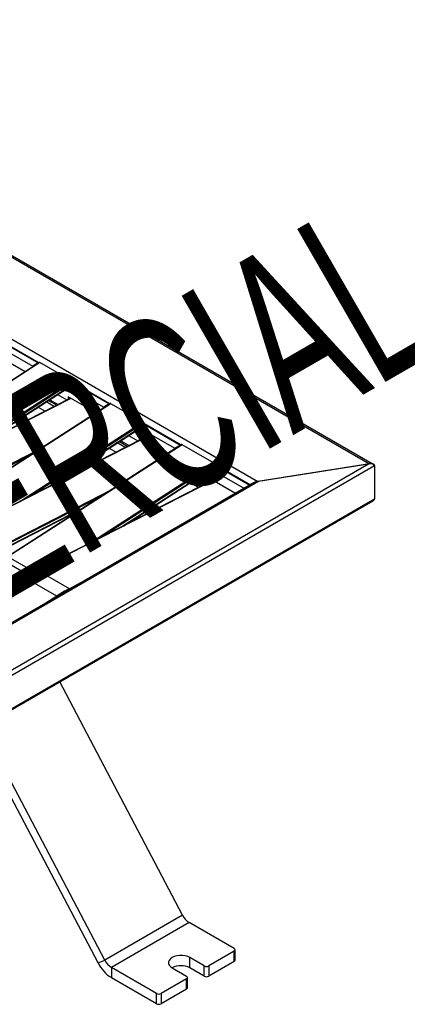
# Model space of a CAD drawing. Header units: millimetres. Extents: x 15 to 4185, y 60 to 2955.
# Tile 5 of 7: x 1744 to 2238, y 693 to 1947. Entities that reach past the tile are written whole.
import ezdxf

# ---------------------------------------------------------------- set-up
doc = ezdxf.new("R2010")
doc.units = ezdxf.units.MM
doc.header["$LTSCALE"] = 10
doc.layers.add('FORMAT', color=7, linetype='Continuous')
doc.styles.add('SLDTEXTSTYLE0', font='TXT', dxfattribs={"width": 0.605})

msp = doc.modelspace()

# ---------------------------------------------------------------- linework, layer by layer
at = {"color": 7, "linetype": 'Continuous', "lineweight": 25}
for p, q in [((1263.76, 1916), (2189.46, 1381.61)), ((2193.19, 1381.48), (1265.04, 1917.29)), ((1224.97, 1833.9), (2047.23, 1359.21)), ((1715.3, 1532.06), (1760.55, 1505.93)), ((1720.95, 1537.77), (1768.77, 1510.17)), ((1722.37, 1536.14), (1767.62, 1510.01)), ((1750.72, 1498.54), (1715.3, 1518.99)), ((1769.23, 1510.47), (1547.49, 1367.68)), ((1769.74, 1510.42), (1547.8, 1367.5)), ((1767.62, 1510.01), (1760.55, 1505.93)), ((1760.55, 1505.93), (1760.55, 1504.87)), ((1767.62, 1510.01), (1767.62, 1509.43)), ((1810.75, 1486.75), (1769.74, 1510.42)), ((1810.75, 1486.75), (1655.94, 1387.05)), ((1811.46, 1485.52), (1668.54, 1393.49)), ((1812.88, 1483.89), (1805.8, 1479.81)), ((1811.46, 1483.07), (1811.46, 1485.52)), ((1811.46, 1485.52), (1859.28, 1457.92)), ((1812.88, 1483.89), (1858.13, 1457.76)), ((1805.8, 1478.61), (1693.04, 1406)), ((1695.47, 1407.24), (1805.8, 1478.29)), ((1804.21, 1462.76), (1792.34, 1469.62)), ((1803.04, 1476.51), (1805.8, 1474.91)), ((1805.8, 1474.91), (1805.8, 1479.81)), ((1805.8, 1479.81), (1851.06, 1453.68)), ((1808.71, 1465.06), (1584.79, 1350.72)), ((1808.99, 1464.9), (1585.28, 1350.67)), ((1859.74, 1458.22), (1638, 1315.43)), ((1860.25, 1458.17), (1638.31, 1315.25)), ((1778.3, 1460.57), (1788.45, 1454.71)), ((1780.65, 1462.09), (1791.09, 1456.06)), ((1782.31, 1463.16), (1792.95, 1457.01)), ((1841.23, 1446.29), (1805.8, 1466.74)), ((1805.8, 1466.74), (1805.8, 1463.58)), ((1858.13, 1457.76), (1851.06, 1453.68)), ((1858.13, 1457.76), (1858.13, 1457.18)), ((1901.26, 1434.5), (1860.25, 1458.17)), ((1767.6, 1453.69), (1776.44, 1448.58)), ((1851.06, 1453.68), (1851.06, 1452.62)), ((1901.26, 1434.5), (1746.45, 1334.8)), ((1901.97, 1433.27), (1759.05, 1341.24)), ((1903.39, 1431.64), (1896.31, 1427.56)), ((1901.97, 1430.82), (1901.97, 1433.27)), ((1901.97, 1433.27), (1949.79, 1405.67)), ((1903.39, 1431.64), (1948.64, 1405.51)), ((1896.31, 1426.36), (1783.55, 1353.75)), ((1785.98, 1354.99), (1896.31, 1426.04)), ((1894.72, 1410.51), (1882.85, 1417.37)), ((1893.55, 1424.26), (1896.31, 1422.66)), ((1896.31, 1422.66), (1896.31, 1427.56)), ((1896.31, 1427.56), (1941.57, 1401.43)), ((1899.22, 1412.81), (1675.3, 1298.47)), ((1899.5, 1412.65), (1675.79, 1298.42)), ((1950.25, 1405.97), (1728.51, 1263.18)), ((1950.76, 1405.92), (1728.82, 1263)), ((1868.81, 1408.32), (1878.96, 1402.46)), ((1871.16, 1409.84), (1881.59, 1403.81)), ((1872.82, 1410.91), (1883.46, 1404.76)), ((1931.74, 1394.04), (1896.31, 1414.49)), ((1896.31, 1414.49), (1896.31, 1411.33)), ((1948.64, 1405.51), (1941.57, 1401.43)), ((1948.64, 1405.51), (1948.64, 1404.93)), ((1991.77, 1382.25), (1950.76, 1405.92)), ((1769.59, 1400.17), (1626.29, 1326.99)), ((1757.7, 1392.51), (1627, 1325.77)), ((1858.11, 1401.44), (1866.95, 1396.33)), ((1941.57, 1401.43), (1941.57, 1400.37)), ((1279.01, 856.48), (2188.35, 1381.43)), ((1991.77, 1382.25), (1836.96, 1282.55)), ((1992.48, 1381.02), (1849.56, 1288.99)), ((1992.48, 1378.57), (1992.48, 1381.02)), ((1992.48, 1381.02), (2037.98, 1354.76)), ((2189.46, 1381.61), (2047.23, 1359.21)), ((2048.34, 1359.39), (2188.35, 1381.43)), ((1276.89, 848.72), (2196.13, 1379.39)), ((1986.82, 1374.11), (1874.06, 1301.5)), ((1876.49, 1302.74), (1986.82, 1373.79)), ((1984.06, 1372.01), (1986.82, 1370.41)), ((1993.9, 1379.39), (1986.82, 1375.31)), ((1986.82, 1370.41), (1986.82, 1375.31)), ((1986.82, 1375.31), (2030.2, 1350.27)), ((1993.9, 1379.39), (2037.27, 1354.35)), ((2196.13, 1379.39), (2196.13, 1336.93)), ((2196.13, 1377.76), (2196.13, 1338.56)), ((1317.19, 937.3), (2048.34, 1359.39)), ((2042.84, 1357.57), (1318.69, 939.52)), ((1989.73, 1360.56), (1765.81, 1246.22)), ((1990.01, 1360.4), (1766.3, 1246.17)), ((1961.67, 1357.59), (1972.1, 1351.56)), ((1963.33, 1358.66), (1973.97, 1352.51)), ((1985.23, 1358.26), (1973.36, 1365.12)), ((2018.88, 1343.73), (1986.82, 1362.24)), ((1986.82, 1362.24), (1986.82, 1359.08)), ((1860.1, 1347.92), (1716.8, 1274.74)), ((1276.89, 806.26), (2196.13, 1336.93)), ((1277.51, 805.27), (2193.85, 1334.26)), ((1848.21, 1340.26), (1717.51, 1273.52)), ((1717.29, 1269.79), (1821.07, 1322.78)), ((1823.71, 1324.48), (1717.51, 1270.25)), ((1753.48, 1240.6), (1708.22, 1266.72)), ((1760.55, 1244.68), (1715.3, 1270.81)), ((1753.48, 1240.6), (1760.55, 1244.68)), ((1760.55, 1243.38), (1760.55, 1244.68)), ((1807.31, 1222.49), (1766.3, 1246.17)), ((1749.54, 1236.83), (1526.8, 1093.88)), ((1750.02, 1236.77), (1527.1, 1093.71)), ((1791.04, 1213.1), (1750.02, 1236.77)), ((1753.48, 1239.22), (1753.48, 1240.6)), ((1820.74, 1229.35), (1807.31, 1222.49)), ((1791.04, 1213.1), (1777.12, 1204.17)), ((1951.22, 806.69), (1794.92, 1103.96)), ((1843.7, 745.88), (1687.91, 1042.19)), ((1852.23, 749.54), (1695.93, 1046.82)), ((1951.22, 806.69), (1852.23, 749.54)), ((1959.75, 797.29), (1860.76, 740.14)), ((2017.34, 764.04), (1959.75, 797.29)), ((1979.16, 742), (1960.77, 752.61)), ((1960.77, 739.55), (1960.77, 752.61)), ((2017.34, 760.77), (1984.81, 742)), ((2017.34, 747.71), (2017.34, 760.77)), ((2018.51, 749.34), (2018.51, 762.41)), ((1843.7, 745.88), (1852.23, 749.54)), ((1918.34, 706.89), (1860.76, 740.14)), ((1860.76, 740.14), (1860.76, 727.07)), ((1979.16, 728.93), (1979.16, 742)), ((2017.34, 747.71), (1984.81, 728.93)), ((1984.81, 742), (1984.81, 728.93)), ((1938.14, 739.55), (1956.53, 728.93)), ((1979.16, 728.93), (1960.77, 739.55)), ((1918.34, 693.83), (1860.76, 727.07)), ((1956.53, 725.67), (1924, 706.89)), ((1956.53, 712.6), (1956.53, 725.67)), ((1957.7, 714.24), (1957.7, 727.3)), ((1918.34, 693.83), (1918.34, 706.89)), ((1956.53, 712.6), (1924, 693.83)), ((1924, 706.89), (1924, 693.83))]:
    msp.add_line(p, q, dxfattribs=at)
at = {"color": 7, "linetype": 'Continuous', "lineweight": 25, "flags": 128}
msp.add_lwpolyline([(1960.77, 752.61), (1957.97, 753.9), (1954.74, 754.8), (1951.25, 755.26), (1947.67, 755.26), (1944.17, 754.8), (1940.95, 753.9), (1938.14, 752.61), (1935.91, 750.99), (1934.36, 749.13), (1933.56, 747.11), (1933.56, 745.04), (1934.36, 743.03), (1935.91, 741.16), (1938.14, 739.55)], dxfattribs=at)
at = {"color": 7, "linetype": 'Continuous', "lineweight": 25}
for centre, radius, start, end in [((1769.45, 1510.04), 0.476, 52.60842, 117.35001), ((1809.93, 1485.45), 1.54, 2.60548, 57.39452), ((1859.96, 1457.79), 0.476, 52.60842, 117.35001), ((1900.44, 1433.2), 1.54, 2.60548, 57.39452), ((1950.47, 1405.54), 0.476, 52.60842, 117.35001), ((1990.95, 1380.95), 1.54, 2.60548, 57.39452), ((1853.65, 1076.02), 191.26, 117.17696, 122.80875), ((1766, 1245.75), 0.51, 54.62138, 111.61063), ((1749.73, 1236.42), 0.458, 50.71681, 115.03298), ((1894.67, 1052.35), 191.26, 117.17696, 122.80875), ((1806.52, 1221.24), 1.48, 26.61969, 57.79569), ((1790.13, 1211.65), 1.71, 30.86142, 58.0736), ((1972.29, 817.22), 23.55, 206.57264, 237.84163), ((2016.72, 762.41), 1.75, 290.78342, 69.21658), ((1885.83, 766.95), 47.1, 206.57264, 237.84163), ((1873.29, 760.08), 23.55, 206.57264, 237.84163), ((1949.46, 717.9), 24.42, 62.39923, 117.5954), ((1981.98, 747.46), 6.15, 242.60967, 297.39033), ((2016.51, 749.54), 2.01, 294.37466, 354.3052), ((1955.91, 727.3), 1.75, 290.78342, 69.21658), ((1981.98, 734.39), 6.15, 242.60967, 297.39033), ((1921.17, 712.35), 6.15, 242.60967, 297.39033), ((1955.7, 714.44), 2.01, 294.37466, 354.3052), ((1921.17, 699.29), 6.15, 242.60967, 297.39033)]:
    msp.add_arc(centre, radius, start, end, dxfattribs=at)
for centre, major_axis, ratio, start_param, end_param in [((2188.35, 1378.16), (7.75, 1.47), 0.4077195, 6.205887, 7.7766833), ((2189.46, 1376.71), (6.5, 2.11), 0.6992012, 6.0605197, 7.631316), ((2048.34, 1356.12), (7.75, 1.47), 0.4077195, 1.493498, 2.2788149), ((2047.23, 1354.31), (6.5, 2.11), 0.6992012, 1.3481307, 1.7636237), ((2188.35, 1335.7), (7.75, 1.47), 0.4077195, 5.4204075, 6.205887)]:
    msp.add_ellipse(centre, major_axis=major_axis, ratio=ratio, start_param=start_param, end_param=end_param, dxfattribs=at)
msp.add_open_spline([(1765.81, 1246.22), (1763.36, 1244.93), (1757.93, 1242.08), (1752.51, 1238.69), (1749.53, 1236.83)], degree=3, knots=[0, 0, 0, 0, 0.45250253, 1, 1, 1, 1], dxfattribs=at)

# ---------------------------------------------------------------- texts
at = {"layer": 'FORMAT', "insert": (1104.18, 1107.12), "char_height": 224.896, "attachment_point": 1, "rotation": 30, "style": 'SLDTEXTSTYLE0'}
msp.add_mtext('COMMERCIAL', dxfattribs=at)

doc.saveas('drawing.dxf')
